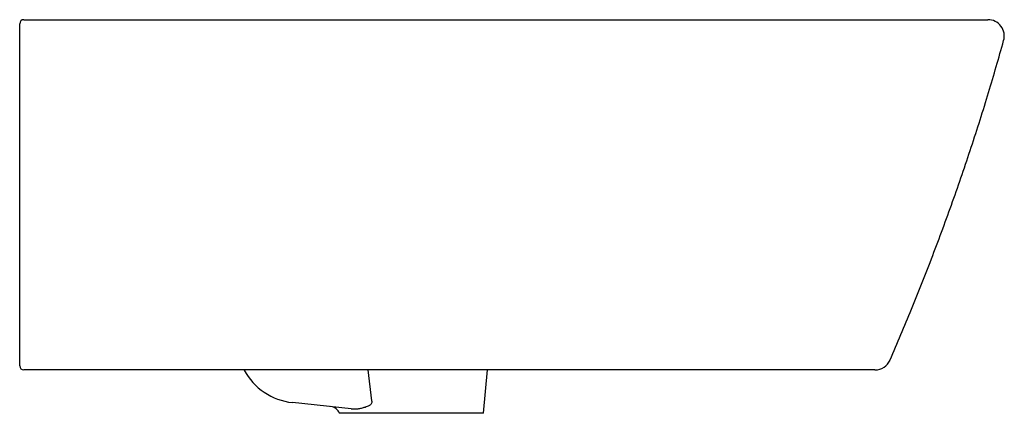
# Model space of a CAD drawing. Header units: millimetres. Extents: x 3882.445 to 3882.922, y 2261.123 to 2261.314.
import ezdxf

# ---------------------------------------------------------------- set-up
doc = ezdxf.new("R2010")
doc.units = ezdxf.units.MM
doc.layers.add('SANINDUSA', color=3, linetype='Continuous')

msp = doc.modelspace()

# ---------------------------------------------------------------- linework, layer by layer
at = {"layer": 'SANINDUSA'}
for p, q in [((3882.615619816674, 2261.129254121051), (3882.61377649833, 2261.144339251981)), ((3882.669815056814, 2261.123339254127), (3882.671652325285, 2261.144339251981)), ((3882.605492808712, 2261.12548812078), (3882.577045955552, 2261.128490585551)), ((3882.608115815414, 2261.123339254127), (3882.599815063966, 2261.123339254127)), ((3882.61473392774, 2261.123339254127), (3882.608115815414, 2261.123339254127)), ((3882.669815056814, 2261.123339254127), (3882.61473392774, 2261.123339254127))]:
    msp.add_line(p, q, dxfattribs=at)
for centre, radius, start, end in [((3882.446815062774, 2261.312339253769), 0.002000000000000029, 90, 180), ((3882.914329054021, 2261.306363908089), 0.007975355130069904, 343.9201076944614, 90.08820250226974), ((3882.446815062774, 2261.146339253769), 0.002000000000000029, 180, 270), ((3882.859582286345, 2261.152339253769), 0.008000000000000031, 270, 336.4263353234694), ((3882.580194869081, 2261.158324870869), 0.03000000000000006, 207.9649912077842, 263.9749340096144), ((3882.595145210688, 2261.121552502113), 0.005000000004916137, 19.90028730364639, 83.97493364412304)]:
    msp.add_arc(centre, radius, start, end, dxfattribs=at)
for points, knots in [([(3882.446815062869, 2261.314339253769), (3882.512814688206, 2261.314339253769), (3882.612069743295, 2261.314339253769), (3882.728030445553, 2261.314339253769), (3882.786345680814, 2261.314339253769), (3882.819757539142, 2261.314339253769), (3882.836463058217, 2261.314339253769), (3882.844815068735, 2261.314339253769)], [0, 0, 0, 0, 0.4974827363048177, 0.748150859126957, 0.8740739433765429, 0.9370426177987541, 1, 1, 1, 1]), ([(3882.844815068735, 2261.314339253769), (3882.846661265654, 2261.314339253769), (3882.850353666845, 2261.314339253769), (3882.856656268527, 2261.314339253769), (3882.863656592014, 2261.314339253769), (3882.871190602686, 2261.314339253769), (3882.878375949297, 2261.314339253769), (3882.885103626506, 2261.314339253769), (3882.891302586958, 2261.314339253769), (3882.896892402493, 2261.314339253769), (3882.901779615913, 2261.314339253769), (3882.905926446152, 2261.314339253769), (3882.909353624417, 2261.314339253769), (3882.911904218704, 2261.314339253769), (3882.913610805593, 2261.314339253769), (3882.91390391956, 2261.314339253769), (3882.914316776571, 2261.314339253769)], [0, 0, 0, 0, 0.05096234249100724, 0.101924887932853, 0.1755424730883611, 0.2493959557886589, 0.3230153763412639, 0.3967787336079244, 0.4707786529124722, 0.5445429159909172, 0.6182515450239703, 0.6921943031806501, 0.7659018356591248, 0.8438423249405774, 0.9220606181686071, 1, 1, 1, 1]), ([(3882.444815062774, 2261.305347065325), (3882.444815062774, 2261.305779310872), (3882.444815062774, 2261.306211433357), (3882.444815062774, 2261.307075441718), (3882.444815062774, 2261.307511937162), (3882.444815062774, 2261.308347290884), (3882.444815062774, 2261.308749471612), (3882.444815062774, 2261.309328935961), (3882.444815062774, 2261.309517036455), (3882.444815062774, 2261.309876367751), (3882.444815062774, 2261.310048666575), (3882.444815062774, 2261.310378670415), (3882.444815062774, 2261.310536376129), (3882.444815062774, 2261.310836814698), (3882.444815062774, 2261.310979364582), (3882.444815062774, 2261.311374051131), (3882.444815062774, 2261.311597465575), (3882.444815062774, 2261.311872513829), (3882.444815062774, 2261.311954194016), (3882.444815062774, 2261.312093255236), (3882.444815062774, 2261.312151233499), (3882.444815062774, 2261.312291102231), (3882.444815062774, 2261.312339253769), (3882.444815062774, 2261.312339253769)], [0, 0, 0, 0, 0.1249999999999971, 0.1249999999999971, 0.2499999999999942, 0.2499999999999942, 0.3749999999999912, 0.3749999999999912, 0.4374999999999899, 0.4374999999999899, 0.4999999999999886, 0.4999999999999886, 0.5624999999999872, 0.5624999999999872, 0.6249999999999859, 0.6249999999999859, 0.7499999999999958, 0.7499999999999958, 0.8125000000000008, 0.8125000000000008, 0.8750000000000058, 0.8750000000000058, 1, 1, 1, 1]), ([(3882.444815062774, 2261.150571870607), (3882.444815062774, 2261.163250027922), (3882.444815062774, 2261.175988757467), (3882.444815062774, 2261.201587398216), (3882.444815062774, 2261.214445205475), (3882.444815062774, 2261.240259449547), (3882.444815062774, 2261.253220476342), (3882.444815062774, 2261.279220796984), (3882.444815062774, 2261.292262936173), (3882.444815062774, 2261.305347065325)], [0, 0, 0, 0, 0.2500000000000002, 0.2500000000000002, 0.5000000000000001, 0.5000000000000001, 0.75, 0.75, 1, 1, 1, 1]), ([(3882.866901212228, 2261.149141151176), (3882.870413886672, 2261.157351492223), (3882.877589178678, 2261.174122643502), (3882.887672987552, 2261.199764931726), (3882.897339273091, 2261.225970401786), (3882.906365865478, 2261.252402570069), (3882.914649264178, 2261.27845092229), (3882.919599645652, 2261.295779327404), (3882.921992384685, 2261.304154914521)], [0, 0, 0, 0, 0.1627153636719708, 0.3323764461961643, 0.5020050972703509, 0.671631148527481, 0.8412847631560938, 0.9999999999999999, 0.9999999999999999, 0.9999999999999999, 0.9999999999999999]), ([(3882.444815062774, 2261.146339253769), (3882.444815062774, 2261.146339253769), (3882.444815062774, 2261.146439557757), (3882.444815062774, 2261.146739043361), (3882.444815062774, 2261.146862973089), (3882.444815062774, 2261.147153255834), (3882.444815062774, 2261.147320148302), (3882.444815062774, 2261.14769848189), (3882.444815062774, 2261.147909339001), (3882.444815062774, 2261.148361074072), (3882.444815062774, 2261.14860351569), (3882.444815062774, 2261.149122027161), (3882.444815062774, 2261.149398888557), (3882.444815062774, 2261.149969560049), (3882.444815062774, 2261.150265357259), (3882.444815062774, 2261.150571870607)], [0, 0, 0, 0, 0.2499999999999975, 0.2499999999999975, 0.3749999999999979, 0.3749999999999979, 0.4999999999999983, 0.4999999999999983, 0.6249999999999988, 0.6249999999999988, 0.7499999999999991, 0.7499999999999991, 0.8749999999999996, 0.8749999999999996, 1, 1, 1, 1]), ([(3882.80279176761, 2261.144339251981), (3882.776706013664, 2261.144339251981), (3882.717364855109, 2261.144339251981), (3882.598705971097, 2261.144339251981), (3882.506132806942, 2261.144339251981), (3882.446815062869, 2261.144339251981)], [0, 0, 0, 0, 0.2198382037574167, 0.5000987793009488, 1, 1, 1, 1]), ([(3882.8575536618, 2261.144339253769), (3882.857543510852, 2261.144339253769), (3882.857534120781, 2261.144339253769), (3882.85750099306, 2261.144339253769), (3882.857478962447, 2261.144339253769), (3882.85739659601, 2261.144339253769), (3882.857319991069, 2261.144339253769), (3882.857025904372, 2261.144339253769), (3882.856744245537, 2261.144339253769), (3882.856011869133, 2261.144339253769), (3882.855561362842, 2261.144339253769), (3882.85475562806, 2261.144339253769), (3882.85446478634, 2261.144339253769), (3882.853841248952, 2261.144339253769), (3882.853510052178, 2261.144339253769), (3882.851759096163, 2261.144339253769), (3882.850057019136, 2261.144339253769), (3882.847555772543, 2261.144339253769), (3882.847036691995, 2261.144339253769), (3882.845960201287, 2261.144339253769), (3882.845401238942, 2261.144339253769), (3882.843677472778, 2261.144339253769), (3882.842470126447, 2261.144339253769), (3882.838679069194, 2261.144339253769), (3882.835927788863, 2261.144339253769), (3882.832201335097, 2261.144339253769), (3882.831439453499, 2261.144339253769), (3882.829901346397, 2261.144339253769), (3882.829124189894, 2261.144339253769), (3882.82676883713, 2261.144339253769), (3882.825166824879, 2261.144339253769), (3882.821900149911, 2261.144339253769), (3882.820235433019, 2261.144339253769), (3882.81769045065, 2261.144339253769), (3882.816834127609, 2261.144339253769), (3882.815105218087, 2261.144339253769), (3882.814232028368, 2261.144339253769), (3882.811612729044, 2261.144339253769), (3882.809858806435, 2261.144339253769), (3882.807216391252, 2261.144339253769), (3882.806333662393, 2261.144339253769), (3882.80500667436, 2261.144339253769), (3882.804563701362, 2261.144339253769), (3882.803677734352, 2261.144339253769), (3882.803234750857, 2261.144339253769), (3882.802791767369, 2261.144339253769)], [0, 0, 0, 0, 0.01562500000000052, 0.01562500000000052, 0.03125000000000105, 0.03125000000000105, 0.0625000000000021, 0.0625000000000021, 0.1250000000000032, 0.1250000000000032, 0.1875000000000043, 0.1875000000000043, 0.2187500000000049, 0.2187500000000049, 0.2500000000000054, 0.2500000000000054, 0.3750000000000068, 0.3750000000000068, 0.4062500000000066, 0.4062500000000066, 0.4375000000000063, 0.4375000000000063, 0.5000000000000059, 0.5000000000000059, 0.6250000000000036, 0.6250000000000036, 0.6562500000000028, 0.6562500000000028, 0.6875000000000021, 0.6875000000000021, 0.750000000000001, 0.750000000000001, 0.8125, 0.8125, 0.8437499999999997, 0.8437499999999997, 0.8749999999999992, 0.8749999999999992, 0.9375000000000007, 0.9375000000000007, 0.9687500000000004, 0.9687500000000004, 0.9843750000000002, 0.9843750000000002, 1, 1, 1, 1]), ([(3882.859543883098, 2261.144339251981), (3882.859538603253, 2261.144339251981), (3882.859523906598, 2261.144339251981), (3882.858944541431, 2261.144339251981), (3882.858017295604, 2261.144339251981), (3882.857553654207, 2261.144339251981)], [0, 0, 0, 0, 0.2189515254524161, 0.6094601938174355, 1, 1, 1, 1]), ([(3882.612349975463, 2261.126322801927), (3882.612727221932, 2261.126435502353), (3882.613103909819, 2261.126563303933), (3882.613844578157, 2261.126863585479), (3882.614207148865, 2261.1270338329), (3882.614723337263, 2261.127352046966), (3882.61488963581, 2261.127468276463), (3882.615199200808, 2261.127732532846), (3882.615341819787, 2261.127879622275), (3882.615572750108, 2261.128219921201), (3882.6156591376, 2261.128415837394), (3882.615703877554, 2261.128729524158), (3882.61570484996, 2261.128836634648), (3882.615680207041, 2261.129048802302), (3882.615655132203, 2261.129152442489), (3882.615619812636, 2261.129254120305)], [0, 0, 0, 0, 0.2499999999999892, 0.2499999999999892, 0.4999999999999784, 0.4999999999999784, 0.6249999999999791, 0.6249999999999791, 0.7499999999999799, 0.7499999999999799, 0.8749999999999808, 0.8749999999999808, 0.9374999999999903, 0.9374999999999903, 1, 1, 1, 1]), ([(3882.605492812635, 2261.125488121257), (3882.606075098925, 2261.125426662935), (3882.606653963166, 2261.125391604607), (3882.607798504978, 2261.125388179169), (3882.608363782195, 2261.125420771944), (3882.609491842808, 2261.12556872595), (3882.610051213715, 2261.125684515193), (3882.611182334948, 2261.125973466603), (3882.611756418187, 2261.12614547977), (3882.612349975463, 2261.126322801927)], [0, 0, 0, 0, 0.25, 0.25, 0.5, 0.5, 0.75, 0.75, 1, 1, 1, 1])]:
    msp.add_open_spline(points, degree=3, knots=knots, dxfattribs=at)

doc.saveas('drawing.dxf')
